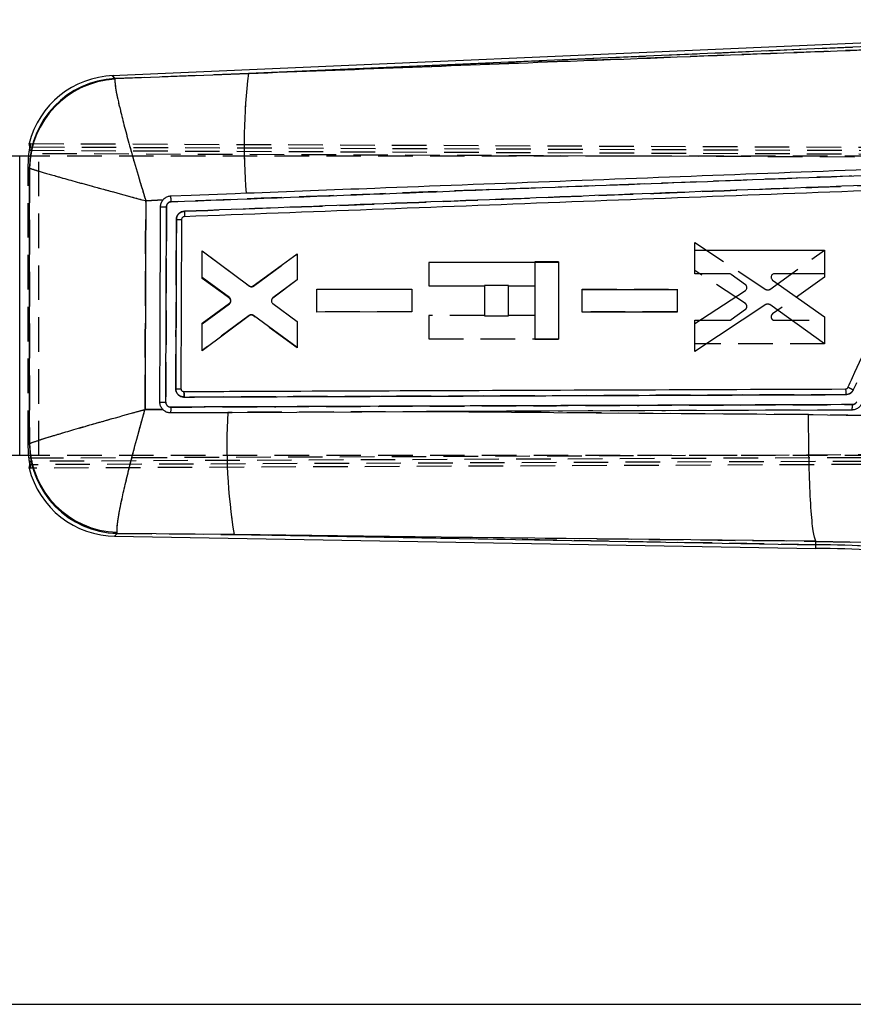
# Model space of a CAD drawing. Extents: x 95 to 730, y 28 to 566.
# Tile 10 of 19: x 438 to 499, y 456 to 528. Entities that reach past the tile are written whole.
import ezdxf

# ---------------------------------------------------------------- set-up
doc = ezdxf.new("R2010")
doc.units = 0
doc.header["$LTSCALE"] = 2
doc.linetypes.add('HIDDEN', pattern=[1.905, 1.27, -0.635])
doc.layers.get('0').update_dxf_attribs({"linetype": 'CONTINUOUS'})
doc.styles.add('SLDTEXTSTYLE0', font='TXT', dxfattribs={"width": 0.75})
doc.dimstyles.new('SLDDIMSTYLE0', dxfattribs={"dimtxt": 7, "dimasz": 6.604, "dimexe": 0, "dimexo": 0.0625, "dimgap": 1.75, "dimtad": 1, "dimdec": 0, "dimrnd": 1e-09, "dimzin": 12, "dimtxsty": 'SLDTEXTSTYLE0', "dimsah": 1, "dimcen": 0.09, "dimazin": 3, "dimtfac": 1, "dimtdec": 0, "dimtofl": 0, "dimtmove": 0, "dimatfit": 3, "dimtolj": 1, "dimtzin": 12})
doc.dimstyles.new('SLDDIMSTYLE1', dxfattribs={"dimtxt": 7, "dimasz": 6.604, "dimexe": 0, "dimexo": 0.0625, "dimgap": 1.75, "dimtad": 1, "dimdec": 0, "dimrnd": 1e-09, "dimzin": 12, "dimtxsty": 'SLDTEXTSTYLE0', "dimsah": 1, "dimcen": 0.09, "dimazin": 3, "dimtfac": 1, "dimtofl": 0, "dimtmove": 0, "dimatfit": 3, "dimtolj": 1, "dimtzin": 12})

# ---------------------------------------------------------------- blocks, each defined once
blk = doc.blocks.new('_D')
at = {"color": 179, "linetype": 'CONTINUOUS'}
for p, q in [((516.514, 526.885), (590.771, 526.885)), ((588.771, 455.641), (588.771, 526.885)), ((340.885, 455.641), (590.771, 455.641))]:
    blk.add_line(p, q, dxfattribs=at)
for points in [[(588.771, 526.885), (587.755, 520.281), (589.787, 520.281)], [(588.771, 455.641), (589.787, 462.245), (587.755, 462.245)]]:
    blk.add_solid(points, dxfattribs=at)
at = {"color": 179, "linetype": 'CONTINUOUS', "insert": (579.747, 482.736, 0.1), "char_height": 7, "attachment_point": 1, "rotation": 90, "style": 'SLDTEXTSTYLE0'}
blk.add_mtext('71', dxfattribs=at)
blk = doc.blocks.new('_D_1')
at = {"color": 179, "linetype": 'CONTINUOUS'}
for p, q in [((189.219, 509.081), (189.219, 559.172)), ((556.449, 506.178), (556.449, 559.172)), ((556.449, 557.172), (189.219, 557.172))]:
    blk.add_line(p, q, dxfattribs=at)
for points in [[(189.219, 557.172), (195.823, 556.156), (195.823, 558.188)], [(556.449, 557.172), (549.845, 558.188), (549.845, 556.156)]]:
    blk.add_solid(points, dxfattribs=at)
at = {"color": 179, "linetype": 'CONTINUOUS', "insert": (353.043, 566.195, 0.1), "char_height": 7, "attachment_point": 1, "style": 'SLDTEXTSTYLE0'}
blk.add_mtext('367', dxfattribs=at)

msp = doc.modelspace()

# ---------------------------------------------------------------- linework, layer by layer
at = {"color": 7, "linetype": 'CONTINUOUS'}
for p, q in [((512.9784, 526.8512), (444.8582, 523.877)), ((512.9902, 526.5811), (454.8695, 524.0435)), ((445.0524, 523.6721), (454.8695, 524.0435)), ((445.0524, 523.6721), (445.042, 523.614)), ((438.7972, 518.6406), (438.7471, 518.8923)), ((438.0502, 517.9649), (429.3631, 517.9649)), ((438.0502, 495.9649), (438.0502, 517.9649)), ((438.7676, 517.9649), (438.0502, 517.9649)), ((438.7746, 517.0851), (438.7616, 517.1007)), ((448.5861, 514.7425), (447.3186, 514.6892)), ((448.7868, 499.8914), (448.8369, 514.2469)), ((449.9504, 513.3073), (449.905, 500.8744)), ((451.4638, 509.0449), (451.4642, 511.0049)), ((451.4642, 511.0049), (454.9087, 508.4367)), ((487.681, 509.3234), (487.6813, 511.0601)), ((487.6813, 511.0601), (497.2211, 511.0618)), ((497.2211, 511.0618), (497.2208, 509.3252)), ((455.2103, 508.4353), (458.4382, 510.7949)), ((458.4382, 510.7949), (458.4378, 508.8702)), ((477.6666, 510.1499), (468.1267, 510.1499)), ((468.1267, 510.1499), (468.1267, 508.436)), ((477.6666, 510.1499), (477.6666, 504.5075)), ((453.4664, 507.5709), (451.4638, 509.0449)), ((458.4378, 508.8702), (456.659, 507.5403)), ((490.2133, 509.3239), (487.681, 509.3234)), ((491.4055, 508.5148), (490.3623, 509.2753)), ((493.3939, 508.8624), (497.2202, 506.1649)), ((497.2208, 509.3252), (493.5409, 509.3245)), ((459.8916, 506.512), (459.8919, 508.1784)), ((459.8919, 508.1784), (466.866, 508.1797)), ((466.866, 508.1797), (466.8657, 506.5133)), ((468.1267, 508.436), (472.2158, 508.436)), ((472.2158, 508.436), (472.2158, 506.2375)), ((473.9837, 506.2375), (473.9837, 508.436)), ((473.9837, 508.436), (475.9129, 508.436)), ((475.9129, 508.436), (475.9129, 504.5075)), ((479.4065, 506.5081), (479.4068, 508.1745)), ((479.4068, 508.1745), (486.381, 508.1757)), ((486.381, 508.1757), (486.3807, 506.5094)), ((487.6803, 505.6719), (491.3943, 508.0953)), ((451.4632, 505.6962), (453.4656, 507.1598)), ((456.6577, 507.1326), (458.4372, 505.8026)), ((466.8657, 506.5133), (459.8916, 506.512)), ((486.3807, 506.5094), (479.4065, 506.5081)), ((492.904, 507.0583), (487.6799, 503.6083)), ((497.2198, 504.1708), (493.1912, 507.053)), ((454.944, 506.2612), (451.4629, 503.6652)), ((458.4369, 503.9133), (455.2459, 506.2621)), ((458.4372, 505.8026), (458.4369, 503.9133)), ((472.2158, 506.2375), (473.9837, 506.2375)), ((497.2202, 506.1649), (497.2198, 504.1708)), ((451.4629, 503.6652), (451.4632, 505.6962)), ((487.6799, 503.6083), (487.6803, 505.6719)), ((475.9129, 504.5075), (477.6666, 504.5075)), ((450.0905, 500.6707), (450.11, 500.6698)), ((447.2647, 499.349), (448.5876, 499.3387)), ((453.3558, 499.1349), (453.6598, 499.1361)), ((453.6598, 499.1361), (467.9562, 499.1924)), ((467.9562, 499.1924), (496.0498, 498.9741)), ((496.0498, 498.9741), (500.1987, 498.9002)), ((438.7634, 496.824), (438.7795, 496.8448)), ((438.0502, 495.9649), (429.3631, 495.9649)), ((438.7666, 495.9649), (438.0502, 495.9649)), ((438.7441, 495.0375), (438.795, 495.2892)), ((445.0308, 490.0359), (496.582, 489.1361)), ((445.2261, 490.2474), (445.2092, 490.3232)), ((453.8184, 490.1529), (445.2261, 490.2474)), ((453.8184, 490.1529), (496.5844, 489.4064)), ((496.582, 489.1371), (496.5844, 489.4064)), ((496.5844, 489.4064), (496.5866, 489.6604)), ((496.5866, 489.6604), (496.5862, 489.6614)), ((500.3301, 489.5852), (496.5866, 489.6604))]:
    msp.add_line(p, q, dxfattribs=at)
at = {"color": 7, "linetype": 'HIDDEN'}
for p, q in [((454.8695, 524.0435), (512.9902, 526.5811)), ((454.8695, 524.0435), (445.0524, 523.6721)), ((445.0524, 523.6721), (445.042, 523.614)), ((438.7471, 518.8923), (525.7255, 518.5128)), ((438.6646, 517.1849), (438.7344, 518.1421)), ((526.0794, 517.7886), (438.7344, 518.1421)), ((438.776, 518.3922), (525.6126, 518.0133)), ((438.7972, 518.6406), (526.1921, 518.2869)), ((438.0502, 495.9649), (438.0502, 517.9649)), ((439.4644, 517.9649), (438.7676, 517.9649)), ((439.4644, 495.9649), (439.4644, 517.9649)), ((512.6685, 517.9649), (439.4644, 517.9649)), ((438.6646, 496.736), (438.6646, 517.1849)), ((438.7173, 517.1392), (438.6646, 517.1849)), ((438.7616, 517.1007), (438.7746, 517.0851)), ((447.3186, 514.6892), (448.5861, 514.7425)), ((487.6799, 511.6215), (492.904, 508.1715)), ((487.6803, 509.558), (487.6799, 511.6215)), ((451.4629, 511.0146), (454.944, 508.4187)), ((451.4632, 508.9837), (451.4629, 511.0146)), ((493.1912, 508.1769), (497.2198, 511.0591)), ((497.2198, 511.0591), (497.2202, 509.065)), ((455.2459, 508.4178), (458.4369, 510.7665)), ((458.4369, 510.7665), (458.4372, 508.8773)), ((477.6666, 510.1923), (475.9129, 510.1923)), ((475.9129, 510.1923), (475.9129, 508.4386)), ((477.6666, 510.1923), (477.6666, 510.1555)), ((491.3943, 507.1346), (487.6803, 509.558)), ((453.4656, 507.5201), (451.4632, 508.9837)), ((458.4372, 508.8773), (456.6577, 507.5472)), ((497.2202, 509.065), (493.3939, 506.3674)), ((459.8916, 508.1879), (466.8657, 508.1865)), ((459.8919, 506.5215), (459.8916, 508.1879)), ((466.8657, 508.1865), (466.866, 506.5202)), ((473.9837, 508.4624), (472.2158, 508.4624)), ((472.2158, 508.4624), (472.2158, 508.4367)), ((473.9837, 508.4368), (473.9837, 508.4624)), ((479.4065, 508.1918), (486.3807, 508.1905)), ((479.4068, 506.5254), (479.4065, 508.1918)), ((486.3807, 508.1905), (486.381, 506.5241)), ((451.4638, 505.635), (453.4664, 507.1089)), ((456.659, 507.1395), (458.4378, 505.8097)), ((466.866, 506.5202), (459.8919, 506.5215)), ((486.381, 506.5241), (479.4068, 506.5254)), ((490.3623, 505.9545), (491.4055, 506.7151)), ((454.9087, 506.2432), (451.4642, 503.6749)), ((458.4382, 503.885), (455.2103, 506.2446)), ((458.4378, 505.8097), (458.4382, 503.885)), ((472.2158, 506.2639), (468.1267, 506.2639)), ((468.1267, 506.2639), (468.1267, 504.55)), ((475.9129, 506.2639), (473.9837, 506.2639)), ((487.681, 505.9065), (490.2133, 505.906)), ((487.6813, 504.1698), (487.681, 505.9065)), ((493.5409, 505.9054), (497.2208, 505.9046)), ((497.2208, 505.9046), (497.2211, 504.168)), ((451.4642, 503.6749), (451.4638, 505.635)), ((468.1267, 504.55), (477.6666, 504.55)), ((497.2211, 504.168), (487.6813, 504.1698)), ((450.0905, 500.6707), (450.11, 500.6698)), ((498.7541, 500.8568), (498.7586, 500.8425)), ((498.78, 500.5996), (498.7825, 500.4412)), ((448.5876, 499.3387), (447.2647, 499.349)), ((453.6598, 499.1361), (453.3558, 499.1349)), ((500.1987, 498.9002), (496.0498, 498.9741)), ((438.6646, 496.736), (438.7173, 496.7829)), ((438.7331, 495.7877), (438.6646, 496.736)), ((438.7795, 496.8448), (438.7634, 496.824)), ((438.7331, 495.7877), (541.9588, 496.2056)), ((439.4644, 495.9649), (438.7666, 495.9649)), ((541.8571, 495.9875), (438.7743, 495.5377)), ((542.2751, 495.7081), (438.795, 495.2892)), ((512.6685, 495.9649), (439.4644, 495.9649)), ((542.174, 495.4888), (438.7441, 495.0375)), ((445.2261, 490.2474), (445.2092, 490.3232)), ((445.2261, 490.2474), (453.8184, 490.1529)), ((496.5844, 489.4064), (453.8184, 490.1529)), ((496.5866, 489.6604), (500.3301, 489.5852))]:
    msp.add_line(p, q, dxfattribs=at)
at = {"color": 8, "linetype": 'CONTINUOUS'}
for p, q in [((438.7616, 517.1007), (438.7173, 517.1392)), ((438.7173, 496.7829), (438.7634, 496.824))]:
    msp.add_line(p, q, dxfattribs=at)
at = {"color": 8, "linetype": 'CONTINUOUS', "flags": 128}
for points in [[(444.8582, 523.877), (444.8798, 523.8542), (445.0524, 523.6721)], [(445.2261, 490.2474), (445.0525, 490.0594), (445.0308, 490.0359)]]:
    msp.add_lwpolyline(points, dxfattribs=at)
at = {"color": 7, "linetype": 'HIDDEN', "flags": 128}
for points in [[(445.0524, 523.6721), (444.8798, 523.8542), (444.8582, 523.877)], [(498.7825, 500.4412), (474.4603, 500.3535), (474.4323, 500.3534), (450.1383, 500.2622)], [(496.0498, 498.9741), (477.8226, 499.1166), (467.9562, 499.1924)], [(445.0308, 490.0359), (445.0525, 490.0594), (445.2261, 490.2474)], [(453.8184, 490.1529), (469.0434, 489.9779), (496.5862, 489.6614)]]:
    msp.add_lwpolyline(points, dxfattribs=at)
at = {"color": 7, "linetype": 'CONTINUOUS', "flags": 128}
for points in [[(454.6956, 515.2327), (453.9029, 515.2024), (450.6634, 515.0786), (449.15, 515.0207)], [(499.2355, 499.3107), (474.1825, 499.2164), (467.9562, 499.1924)], [(449.1308, 499.118), (449.8927, 499.121), (453.3558, 499.1349)], [(496.5862, 489.6614), (469.0434, 489.9779), (453.8184, 490.1529)]]:
    msp.add_lwpolyline(points, dxfattribs=at)
at = {"color": 7, "linetype": 'CONTINUOUS'}
for centre, radius, start, end in [((445.146, 517.2858), 6.5975, 91.904438, 165.887475), ((498.2836, 518.7793), 43.732, 173.086328, 184.651719), ((445.3852, 517.0568), 6.6237, 92.879848, 179.620089), ((445.4132, 516.985), 6.6393, 93.204747, 179.136332), ((448.9923, 562.2454), 47.9987, 269.300906, 269.8145), ((449.773, 543.9512), 30.6444, 269.619849, 270.331805), ((490.6354, 482.2537), 20.4791, 64.870481, 66.083997), ((448.8405, 539.7898), 39.8985, 269.301789, 269.922795), ((497.786, 499.6044), 1.4789, 348.546616, 3.971811), ((493.8267, 496.7161), 40.543, 176.579794, 189.316171), ((445.3874, 496.8697), 6.6242, 180.395607, 268.604339), ((445.4213, 496.9627), 6.6428, 181.016907, 268.170055), ((445.146, 496.6324), 6.5975, 194.016617, 269.801037), ((496.5793, 419.7249), 69.4111, 76, 89.99858), ((496.5793, 419.7249), 69.6815, 76, 89.995785)]:
    msp.add_arc(centre, radius, start, end, dxfattribs=at)
at = {"color": 7, "linetype": 'HIDDEN'}
for centre, radius, start, end in [((498.2836, 518.7793), 43.732, 173.086328, 184.651719), ((445.3852, 517.0568), 6.6237, 92.879848, 179.620089), ((445.4132, 516.985), 6.6393, 93.204747, 179.136332), ((448.8859, 560.0006), 45.7529, 269.39983, 269.938626), ((450.0195, 548.638), 35.3308, 269.270413, 269.887924), ((490.8116, 482.7667), 19.9388, 64.702629, 65.948987), ((448.6564, 513.3795), 13.4887, 268.716502, 270.553515), ((497.7849, 499.6046), 1.4801, 348.546388, 3.959161), ((493.8267, 496.7161), 40.543, 176.579794, 189.316171), ((445.3874, 496.8697), 6.6242, 180.395607, 268.604339), ((445.4213, 496.9627), 6.6428, 181.016907, 268.170055), ((496.5793, 419.7249), 69.6815, 76, 89.995785)]:
    msp.add_arc(centre, radius, start, end, dxfattribs=at)
at = {"color": 7, "linetype": 'CONTINUOUS'}
for points, knots in [([(454.8695, 524.0435), (462.434, 524.3331), (480.4464, 525.0227), (498.4595, 525.7133), (508.9078, 526.1139)], [0, 0, 0, 0, 0.4199586, 1, 1, 1, 1]), ([(445.042, 523.614), (445.0514, 523.402), (445.07, 522.9841), (445.3785, 521.592), (445.7487, 520.1291), (446.1551, 518.6265), (446.676, 516.8057), (447.0958, 515.4112), (447.3167, 514.6955), (447.3186, 514.6892)], [0, 0, 0, 0, 0.2123085, 0.41845, 0.5447964, 0.6711659, 0.8306908, 0.9985146, 1, 1, 1, 1]), ([(438.7344, 518.1421), (438.7428, 518.1988), (438.7596, 518.312), (438.7821, 518.4627), (438.7972, 518.5756), (438.8008, 518.6289), (438.798, 518.6379), (438.7972, 518.6406)], [0, 0, 0, 0, 0.2277148, 0.4554657, 0.6819318, 0.9046863, 1, 1, 1, 1]), ([(438.7795, 496.8448), (438.7786, 500.1921), (438.7768, 506.9388), (438.7754, 513.6856), (438.7746, 517.0851)], [0, 0, 0, 0, 0.4961314, 1, 1, 1, 1]), ([(438.7746, 517.0851), (438.9341, 517.0294), (439.2485, 516.9197), (440.5357, 516.5472), (441.9332, 516.1546), (443.3943, 515.7506), (445.1923, 515.2603), (446.5899, 514.8841), (447.3123, 514.6909), (447.3186, 514.6892)], [0, 0, 0, 0, 0.2123075, 0.4184486, 0.5447952, 0.6711642, 0.8306891, 0.9985145, 1, 1, 1, 1]), ([(449.1904, 514.6138), (459.5755, 515.0089), (478.783, 515.7397), (497.9914, 516.4659), (506.8142, 516.7994)], [0, 0, 0, 0, 0.54067901, 1, 1, 1, 1]), ([(506.7746, 517.2142), (506.5221, 517.2047), (505.1897, 517.1542), (499.5377, 516.9399), (485.5858, 516.4103), (469.5585, 515.8002), (457.851, 515.3532), (454.6956, 515.2327)], [0, 0, 0, 0, 0.0145448, 0.0767508, 0.3255746, 0.8182257, 1, 1, 1, 1]), ([(505.396, 516.0093), (496.1809, 515.6608), (477.7668, 514.9645), (459.3536, 514.264), (450.155, 513.9141)], [0, 0, 0, 0, 0.5004387, 1, 1, 1, 1]), ([(505.3862, 515.6127), (496.1793, 515.2633), (477.7655, 514.5646), (459.3526, 513.8614), (450.1462, 513.5098)], [0, 0, 0, 0, 0.4999999, 1, 1, 1, 1]), ([(498.9376, 500.9745), (499.0513, 501.2201), (499.6197, 502.4482), (501.8335, 507.2314), (503.9338, 511.7689), (505.5792, 515.3239)], [0, 0, 0, 0, 0.0513527, 0.2567632, 1, 1, 1, 1]), ([(447.3186, 514.6892), (447.3101, 512.0962), (447.2935, 506.9828), (447.2742, 501.8694), (447.2647, 499.349)], [0, 0, 0, 0, 0.5070976, 1, 1, 1, 1]), ([(448.4066, 514.2502), (448.4156, 514.3373), (448.4334, 514.5114), (448.5261, 514.6697), (448.5837, 514.7395), (448.5861, 514.7425)], [0, 0, 0, 0, 0.4890721, 0.9781394, 1, 1, 1, 1]), ([(449.15, 515.0207), (449.0677, 515.0095), (448.899, 514.9866), (448.7076, 514.8731), (448.6173, 514.7761), (448.5861, 514.7425)], [0, 0, 0, 0, 0.3841292, 0.7872007, 1, 1, 1, 1]), ([(448.8369, 514.2469), (448.8381, 514.2685), (448.8418, 514.3314), (448.8794, 514.4315), (448.959, 514.5285), (449.0668, 514.5965), (449.1492, 514.608), (449.1904, 514.6138)], [0, 0, 0, 0, 0.1154186, 0.3365847, 0.5577663, 0.778977, 1, 1, 1, 1]), ([(449.1909, 514.6138), (449.1883, 514.6672), (449.1833, 514.7739), (449.1721, 514.9086), (449.1601, 515.0014), (449.1532, 515.0143), (449.1498, 515.0207)], [0, 0, 0, 0, 0.2525375, 0.5050741, 0.7576109, 1, 1, 1, 1]), ([(448.3543, 499.8943), (448.3554, 500.165), (448.3607, 501.5183), (448.3792, 506.3036), (448.3948, 510.8182), (448.4066, 514.2502)], [0, 0, 0, 0, 0.0565616, 0.2828077, 1, 1, 1, 1]), ([(450.155, 513.9141), (450.1202, 513.9109), (450.0174, 513.9014), (449.8548, 513.8342), (449.6988, 513.6976), (449.5915, 513.515), (449.5769, 513.3769), (449.5696, 513.3075)], [0, 0, 0, 0, 0.11306896, 0.33421051, 0.55523169, 0.77620663, 1, 1, 1, 1]), ([(450.155, 513.9141), (450.1567, 513.8611), (450.16, 513.7553), (450.1595, 513.6218), (450.1549, 513.5284), (450.1489, 513.516), (450.1459, 513.5098)], [0, 0, 0, 0, 0.25, 0.4999997, 0.7500005, 1, 1, 1, 1]), ([(449.5696, 513.3075), (449.5687, 513.0368), (449.564, 511.6835), (449.5494, 507.5387), (449.536, 503.6645), (449.5262, 500.873)], [0, 0, 0, 0, 0.0653014, 0.326507, 1, 1, 1, 1]), ([(450.1462, 513.5098), (450.1234, 513.5066), (450.0778, 513.5003), (450.0183, 513.4627), (449.9742, 513.4091), (449.9533, 513.3538), (449.9512, 513.3191), (449.9504, 513.3073)], [0, 0, 0, 0, 0.2211513, 0.4422575, 0.6636535, 0.885564, 1, 1, 1, 1]), ([(490.3623, 509.2753), (490.3376, 509.2902), (490.2916, 509.318), (490.2381, 509.322), (490.2133, 509.3239)], [0, 0, 0, 0, 0.5361642, 1, 1, 1, 1]), ([(493.2937, 509.1297), (493.2897, 509.1014), (493.2816, 509.0448), (493.3062, 508.9611), (493.3471, 508.8996), (493.3816, 508.8722), (493.3939, 508.8624)], [0, 0, 0, 0, 0.2812543, 0.5624761, 0.8443615, 1, 1, 1, 1]), ([(493.5409, 509.3245), (493.5122, 509.3216), (493.4547, 509.3159), (493.3787, 509.2715), (493.3205, 509.2082), (493.3024, 509.1553), (493.2937, 509.1297)], [0, 0, 0, 0, 0.2543755, 0.5087654, 0.7623632, 1, 1, 1, 1]), ([(454.9087, 508.4367), (454.9334, 508.4219), (454.9828, 508.3922), (455.07, 508.3823), (455.149, 508.3973), (455.1918, 508.4238), (455.2103, 508.4353)], [0, 0, 0, 0, 0.26621, 0.5324463, 0.7988666, 1, 1, 1, 1]), ([(491.3943, 508.0953), (491.4171, 508.1132), (491.464, 508.1501), (491.4867, 508.2055), (491.4984, 508.2339)], [0, 0, 0, 0, 0.4859129, 1, 1, 1, 1]), ([(491.4984, 508.2339), (491.5041, 508.2622), (491.5155, 508.3188), (491.4956, 508.4044), (491.4565, 508.4716), (491.42, 508.5025), (491.4055, 508.5148)], [0, 0, 0, 0, 0.2727046, 0.5453879, 0.8185983, 1, 1, 1, 1]), ([(453.4656, 507.1598), (453.4871, 507.1792), (453.5301, 507.2181), (453.5571, 507.2792), (453.5643, 507.3141), (453.5658, 507.3209)], [0, 0, 0, 0, 0.4462416, 0.8924904, 1, 1, 1, 1]), ([(453.5658, 507.3209), (453.5678, 507.35), (453.572, 507.4082), (453.5411, 507.4917), (453.5003, 507.5439), (453.4721, 507.5664), (453.4664, 507.5709)], [0, 0, 0, 0, 0.3075026, 0.6149945, 0.9229779, 1, 1, 1, 1]), ([(456.559, 507.3651), (456.5583, 507.3431), (456.5567, 507.292), (456.5834, 507.2146), (456.6235, 507.1609), (456.6518, 507.1375), (456.6577, 507.1326)], [0, 0, 0, 0, 0.2492545, 0.5806976, 0.9122713, 1, 1, 1, 1]), ([(456.659, 507.5403), (456.6377, 507.5205), (456.5951, 507.4808), (456.567, 507.4154), (456.5607, 507.376), (456.559, 507.3651)], [0, 0, 0, 0, 0.4199047, 0.8398161, 1, 1, 1, 1]), ([(493.1912, 507.053), (493.1662, 507.0673), (493.1161, 507.096), (493.0287, 507.1041), (492.956, 507.0886), (492.9176, 507.0663), (492.904, 507.0583)], [0, 0, 0, 0, 0.2817881, 0.5635097, 0.8452628, 1, 1, 1, 1]), ([(455.2459, 506.2621), (455.2211, 506.2768), (455.1717, 506.3061), (455.0846, 506.3155), (455.0055, 506.3), (454.9627, 506.2729), (454.944, 506.2612)], [0, 0, 0, 0, 0.2653218, 0.5306479, 0.7961407, 1, 1, 1, 1]), ([(449.5262, 500.873), (449.5427, 500.873), (449.6086, 500.873), (449.7153, 500.8731), (449.8215, 500.8734), (449.8915, 500.8739), (449.9005, 500.8742), (449.905, 500.8744)], [0, 0, 0, 0, 0.0815228, 0.3269464, 0.5512931, 0.7756494, 1, 1, 1, 1]), ([(449.5262, 500.873), (449.5283, 500.8362), (449.5342, 500.7308), (449.5973, 500.5643), (449.7252, 500.4078), (449.8957, 500.3007), (450.0398, 500.2642), (450.1233, 500.2625), (450.1383, 500.2622)], [0, 0, 0, 0, 0.1152022, 0.329684, 0.5441748, 0.7380579, 0.9527118, 1, 1, 1, 1]), ([(449.905, 500.8744), (449.9074, 500.8513), (449.9121, 500.8049), (449.9478, 500.7434), (450.0002, 500.6971), (450.0515, 500.6758), (450.0824, 500.6718), (450.0905, 500.6707)], [0, 0, 0, 0, 0.2297717, 0.4595516, 0.6889845, 0.9178391, 1, 1, 1, 1]), ([(450.11, 500.6698), (450.2825, 500.6705), (451.5353, 500.6755), (457.109, 500.6978), (473.151, 500.7611), (488.113, 500.817), (498.7541, 500.8568)], [0, 0, 0, 0, 0.0106438, 0.0772634, 0.3437423, 1, 1, 1, 1]), ([(450.1383, 500.2622), (450.1378, 500.3155), (450.1366, 500.4223), (450.1299, 500.5571), (450.1206, 500.6509), (450.1135, 500.6635), (450.11, 500.6698)], [0, 0, 0, 0, 0.2510064, 0.5020109, 0.7530177, 1, 1, 1, 1]), ([(498.7541, 500.8568), (498.7762, 500.859), (498.8219, 500.8636), (498.8827, 500.8988), (498.9199, 500.9399), (498.934, 500.9674), (498.9376, 500.9745)], [0, 0, 0, 0, 0.288124, 0.5967987, 0.8955669, 1, 1, 1, 1]), ([(498.7541, 500.8568), (498.7575, 500.85), (498.7646, 500.8358), (498.774, 500.7415), (498.7808, 500.6037), (498.782, 500.4954), (498.7825, 500.4412)], [0, 0, 0, 0, 0.2373819, 0.4915889, 0.7457937, 1, 1, 1, 1]), ([(498.7825, 500.4412), (498.8065, 500.4422), (498.8987, 500.446), (499.0546, 500.495), (499.2269, 500.6157), (499.297, 500.7348), (499.3322, 500.7945)], [0, 0, 0, 0, 0.1050434, 0.4029178, 0.7006341, 1, 1, 1, 1]), ([(450.1383, 500.2622), (458.2456, 500.2929), (474.4603, 500.3544), (490.6751, 500.4123), (498.7825, 500.4412)], [0, 0, 0, 0, 0.5000001, 1, 1, 1, 1]), ([(438.7795, 496.8448), (438.9322, 496.906), (439.2369, 497.0283), (440.4823, 497.4135), (441.8558, 497.8206), (443.3074, 498.2407), (445.112, 498.7525), (446.5264, 499.1456), (447.2584, 499.3473), (447.2647, 499.349)], [0, 0, 0, 0, 0.20644606, 0.41210657, 0.53849642, 0.66491088, 0.82737578, 0.99850994, 1, 1, 1, 1]), ([(445.2092, 490.3232), (445.2099, 490.5386), (445.2114, 490.9684), (445.4735, 492.3512), (445.8025, 493.8176), (446.1726, 495.3349), (446.6563, 497.1862), (447.0535, 498.6113), (447.2629, 499.3427), (447.2647, 499.349)], [0, 0, 0, 0, 0.2064463, 0.412107, 0.5384971, 0.6649113, 0.827376, 0.9985095, 1, 1, 1, 1]), ([(448.5876, 499.3387), (448.5436, 499.389), (448.4422, 499.5049), (448.366, 499.7033), (448.3575, 499.8422), (448.3543, 499.8943)], [0, 0, 0, 0, 0.3243204, 0.7465338, 1, 1, 1, 1]), ([(448.5876, 499.3387), (448.6408, 499.2944), (448.7609, 499.1944), (448.956, 499.1268), (449.0867, 499.1202), (449.1308, 499.118)], [0, 0, 0, 0, 0.3450054, 0.7787447, 1, 1, 1, 1]), ([(449.157, 499.5225), (449.1299, 499.5242), (449.0614, 499.5285), (448.9576, 499.5724), (448.8632, 499.656), (448.7992, 499.7669), (448.7909, 499.8502), (448.7868, 499.8914)], [0, 0, 0, 0, 0.1406284, 0.3553099, 0.5699779, 0.7871391, 1, 1, 1, 1]), ([(449.157, 499.5225), (449.157, 499.4945), (449.1569, 499.4197), (449.154, 499.3056), (449.148, 499.2015), (449.14, 499.1318), (449.1339, 499.1226), (449.1308, 499.118)], [0, 0, 0, 0, 0.1327917, 0.3553206, 0.5712071, 0.7870923, 1, 1, 1, 1]), ([(499.2614, 499.7068), (490.7927, 499.6766), (475.182, 499.6209), (458.4806, 499.5582), (450.2479, 499.5267), (449.157, 499.5225)], [0, 0, 0, 0, 0.5070622, 0.9346841, 1, 1, 1, 1]), ([(499.9348, 499.7592), (499.8904, 499.6838), (499.8017, 499.5331), (499.5837, 499.3798), (499.3849, 499.3168), (499.267, 499.312), (499.2355, 499.3107)], [0, 0, 0, 0, 0.2972002, 0.5943795, 0.8918039, 1, 1, 1, 1]), ([(499.5939, 499.9202), (499.5871, 499.9069), (499.5616, 499.8569), (499.495, 499.7834), (499.3855, 499.7194), (499.3028, 499.711), (499.2614, 499.7068)], [0, 0, 0, 0, 0.107223, 0.40476261, 0.70232002, 1, 1, 1, 1]), ([(496.5862, 489.6614), (496.518, 489.8525), (496.3814, 490.2347), (496.2112, 492.0447), (496.092, 494.5361), (496.049, 496.9485), (496.0474, 498.4478), (496.0496, 498.9237), (496.0498, 498.9741)], [0, 0, 0, 0, 0.2239331, 0.4478661, 0.6718035, 0.8957488, 0.9889507, 1, 1, 1, 1]), ([(438.795, 495.2892), (438.7964, 495.2984), (438.799, 495.3167), (438.7882, 495.4099), (438.7696, 495.5406), (438.7496, 495.6746), (438.7373, 495.759), (438.7331, 495.7877)], [0, 0, 0, 0, 0.219331, 0.4386158, 0.6593968, 0.8839741, 1, 1, 1, 1])]:
    msp.add_open_spline(points, degree=3, knots=knots, dxfattribs=at)
at = {"color": 7, "linetype": 'HIDDEN'}
for points, knots in [([(508.9078, 526.1139), (498.4595, 525.7133), (480.4464, 525.0227), (462.434, 524.3331), (454.8695, 524.0435)], [0, 0, 0, 0, 0.5800414, 1, 1, 1, 1]), ([(445.042, 523.614), (445.0514, 523.402), (445.07, 522.9841), (445.3785, 521.592), (445.7487, 520.1291), (446.1551, 518.6265), (446.676, 516.8057), (447.0958, 515.4112), (447.3167, 514.6955), (447.3186, 514.6892)], [0, 0, 0, 0, 0.2123085, 0.41845, 0.5447964, 0.6711659, 0.8306908, 0.9985146, 1, 1, 1, 1]), ([(438.8561, 518.8918), (438.8561, 518.8918), (438.8562, 518.8918), (438.8563, 518.8918), (438.8569, 518.8917), (438.8589, 518.8903), (438.8611, 518.8767), (438.8551, 518.8215), (438.8359, 518.7105), (438.808, 518.5628), (438.7868, 518.45), (438.776, 518.3922)], [0, 0, 0, 0, 0.0004407, 0.0022039, 0.0092551, 0.037467, 0.1507674, 0.3576801, 0.565213, 0.7772965, 1, 1, 1, 1]), ([(438.7746, 517.0851), (438.7754, 513.6856), (438.7768, 506.9388), (438.7786, 500.1921), (438.7795, 496.8448)], [0, 0, 0, 0, 0.5038686, 1, 1, 1, 1]), ([(438.7746, 517.0851), (438.9341, 517.0294), (439.2485, 516.9197), (440.5357, 516.5472), (441.9332, 516.1546), (443.3943, 515.7506), (445.1923, 515.2603), (446.5899, 514.8841), (447.3123, 514.6909), (447.3186, 514.6892)], [0, 0, 0, 0, 0.2123075, 0.4184486, 0.5447952, 0.6711642, 0.8306891, 0.9985145, 1, 1, 1, 1]), ([(506.8142, 516.7994), (496.4286, 516.4067), (477.2203, 515.6804), (458.0129, 514.9495), (449.1905, 514.6138)], [0, 0, 0, 0, 0.5406799, 1, 1, 1, 1]), ([(450.155, 513.9141), (459.3536, 514.264), (477.7668, 514.9645), (496.1809, 515.6608), (505.396, 516.0093)], [0, 0, 0, 0, 0.4995613, 1, 1, 1, 1]), ([(505.973, 515.1467), (505.8593, 514.901), (504.7524, 512.5089), (502.5386, 507.7245), (500.4386, 503.1857), (499.3317, 500.7934)], [0, 0, 0, 0, 0.0513421, 0.4999803, 1, 1, 1, 1]), ([(447.2647, 499.349), (447.2742, 501.8694), (447.2935, 506.9828), (447.3101, 512.0962), (447.3186, 514.6892)], [0, 0, 0, 0, 0.4929024, 1, 1, 1, 1]), ([(449.1905, 514.6138), (449.169, 514.6118), (449.1063, 514.6059), (449.0078, 514.5647), (448.9138, 514.4816), (448.8499, 514.3716), (448.8412, 514.2889), (448.8369, 514.2477)], [0, 0, 0, 0, 0.115792, 0.337254, 0.5586597, 0.7800623, 1, 1, 1, 1]), ([(449.1905, 514.6138), (449.188, 514.6672), (449.1831, 514.7739), (449.1719, 514.9086), (449.16, 515.0014), (449.1529, 515.0143), (449.1494, 515.0207)], [0, 0, 0, 0, 0.2525371, 0.5050729, 0.7576096, 1, 1, 1, 1]), ([(448.8369, 514.2477), (448.8267, 509.4631), (448.8166, 504.6776), (448.7868, 499.8922), (448.7868, 499.8914)], [0, 0, 0, 0, 0.9998335, 1, 1, 1, 1]), ([(449.5697, 513.3101), (449.5771, 513.3787), (449.5919, 513.5158), (449.6988, 513.6976), (449.8548, 513.8342), (450.0174, 513.9014), (450.1202, 513.9109), (450.155, 513.9141)], [0, 0, 0, 0, 0.2216115, 0.4432076, 0.66485, 0.8866132, 1, 1, 1, 1]), ([(449.5262, 500.873), (449.5272, 501.1436), (449.5319, 502.4969), (449.5463, 506.6427), (449.5599, 510.5177), (449.5697, 513.3101)], [0, 0, 0, 0, 0.0652876, 0.3264378, 1, 1, 1, 1]), ([(454.944, 508.4187), (454.9687, 508.4039), (455.018, 508.3742), (455.105, 508.3643), (455.1842, 508.3793), (455.2272, 508.4061), (455.2459, 508.4178)], [0, 0, 0, 0, 0.2653073, 0.5306112, 0.7960457, 1, 1, 1, 1]), ([(492.904, 508.1715), (492.9295, 508.1581), (492.9804, 508.1314), (493.068, 508.1265), (493.1401, 508.1447), (493.1777, 508.1684), (493.1912, 508.1769)], [0, 0, 0, 0, 0.2812515, 0.5624498, 0.8439995, 1, 1, 1, 1]), ([(453.5658, 507.359), (453.5578, 507.3869), (453.542, 507.4427), (453.4992, 507.4938), (453.4711, 507.5158), (453.4656, 507.5201)], [0, 0, 0, 0, 0.445943, 0.8918763, 1, 1, 1, 1]), ([(453.4664, 507.1089), (453.488, 507.1288), (453.531, 507.1684), (453.5659, 507.2507), (453.5719, 507.3165), (453.5668, 507.3521), (453.5658, 507.359)], [0, 0, 0, 0, 0.308926, 0.617909, 0.9260442, 1, 1, 1, 1]), ([(456.6577, 507.5472), (456.6414, 507.5325), (456.6036, 507.4981), (456.5663, 507.4251), (456.5555, 507.3589), (456.5584, 507.3223), (456.559, 507.3148)], [0, 0, 0, 0, 0.2492945, 0.5814057, 0.9134119, 1, 1, 1, 1]), ([(491.4984, 506.996), (491.4875, 507.0229), (491.4651, 507.0783), (491.4183, 507.1155), (491.3943, 507.1346)], [0, 0, 0, 0, 0.4865294, 1, 1, 1, 1]), ([(491.4055, 506.7151), (491.427, 506.7345), (491.47, 506.7733), (491.5052, 506.8542), (491.5136, 506.9315), (491.5027, 506.9777), (491.4984, 506.996)], [0, 0, 0, 0, 0.27402235, 0.54806626, 0.82144339, 1, 1, 1, 1]), ([(455.2103, 506.2446), (455.1854, 506.2592), (455.1357, 506.2884), (455.0484, 506.2975), (454.9696, 506.2817), (454.927, 506.2548), (454.9087, 506.2432)], [0, 0, 0, 0, 0.26624, 0.5325264, 0.7989208, 1, 1, 1, 1]), ([(490.2133, 505.906), (490.242, 505.9085), (490.2955, 505.9131), (490.3411, 505.9414), (490.3623, 505.9545)], [0, 0, 0, 0, 0.5355897, 1, 1, 1, 1]), ([(493.3939, 506.3674), (493.3722, 506.3487), (493.3287, 506.3111), (493.2922, 506.2316), (493.2828, 506.1584), (493.2909, 506.1153), (493.2937, 506.1001)], [0, 0, 0, 0, 0.2826039, 0.5652253, 0.8471353, 1, 1, 1, 1]), ([(493.2937, 506.1001), (493.3032, 506.073), (493.3221, 506.0186), (493.3825, 505.9554), (493.4577, 505.9133), (493.5136, 505.908), (493.5409, 505.9054)], [0, 0, 0, 0, 0.2526569, 0.5052871, 0.7585505, 1, 1, 1, 1]), ([(450.1383, 500.2622), (450.13, 500.2623), (450.0532, 500.2631), (449.9081, 500.2943), (449.7239, 500.4059), (449.5898, 500.5754), (449.5323, 500.7437), (449.5277, 500.8426), (449.5262, 500.873)], [0, 0, 0, 0, 0.0263213, 0.2410419, 0.4557906, 0.6901831, 0.904719, 1, 1, 1, 1]), ([(450.11, 500.6698), (450.1135, 500.6635), (450.1206, 500.6509), (450.1299, 500.5571), (450.1366, 500.4223), (450.1378, 500.3155), (450.1383, 500.2622)], [0, 0, 0, 0, 0.2469823, 0.4979891, 0.7489936, 1, 1, 1, 1]), ([(499.3317, 500.7934), (499.2967, 500.7341), (499.2266, 500.6155), (499.0546, 500.495), (498.8987, 500.446), (498.8065, 500.4422), (498.7825, 500.4412)], [0, 0, 0, 0, 0.2982207, 0.5964236, 0.8947849, 1, 1, 1, 1]), ([(438.7795, 496.8448), (438.9212, 496.9021), (439.1931, 497.0122), (440.2925, 497.3554), (441.5354, 497.7265), (442.9963, 498.1517), (444.7117, 498.6397), (446.2334, 499.0644), (447.038, 499.2866), (447.2584, 499.3473), (447.2647, 499.349)], [0, 0, 0, 0, 0.1967578, 0.3777007, 0.5053074, 0.6329407, 0.8098473, 0.948061, 0.9985105, 1, 1, 1, 1]), ([(445.2092, 490.3232), (445.2087, 490.5247), (445.2079, 490.9114), (445.4323, 492.1423), (445.7237, 493.4786), (446.0909, 495.0131), (446.5475, 496.7779), (446.9706, 498.3166), (447.1998, 499.1225), (447.2629, 499.3427), (447.2647, 499.349)], [0, 0, 0, 0, 0.196758, 0.3777008, 0.5053079, 0.632941, 0.8098476, 0.9480613, 0.9985101, 1, 1, 1, 1]), ([(448.7868, 499.8914), (448.7909, 499.8502), (448.7992, 499.7669), (448.8632, 499.656), (448.9576, 499.5724), (449.0614, 499.5285), (449.1299, 499.5242), (449.157, 499.5225)], [0, 0, 0, 0, 0.2128609, 0.4300221, 0.6446901, 0.8593716, 1, 1, 1, 1]), ([(449.157, 499.5225), (457.3898, 499.5537), (468.8689, 499.5972), (485.5704, 499.6582), (494.0392, 499.6883), (499.2615, 499.7068)], [0, 0, 0, 0, 0.4929376, 0.6873208, 1, 1, 1, 1]), ([(499.2355, 499.3107), (494.0133, 499.2914), (478.8213, 499.2351), (463.6295, 499.1753), (453.6598, 499.1361)], [0, 0, 0, 0, 0.3437488, 1, 1, 1, 1]), ([(499.2615, 499.7068), (499.2763, 499.7074), (499.3323, 499.7097), (499.4268, 499.7396), (499.5304, 499.8125), (499.5726, 499.8841), (499.5937, 499.9198)], [0, 0, 0, 0, 0.1075899, 0.4054111, 0.7031735, 1, 1, 1, 1]), ([(438.7743, 495.5377), (438.7849, 495.4808), (438.806, 495.367), (438.8344, 495.2158), (438.8535, 495.1031), (438.8593, 495.0458), (438.8552, 495.0402), (438.8536, 495.038)], [0, 0, 0, 0, 0.2193183, 0.4386994, 0.656123, 0.8683698, 1, 1, 1, 1])]:
    msp.add_open_spline(points, degree=3, knots=knots, dxfattribs=at)

# ---------------------------------------------------------------- dimensions: what is measured, and where the dimension line sits
at = {"color": 179, "linetype": 'CONTINUOUS'}
dim = msp.add_linear_dim(base=(189.2195, 557.1717), p1=(556.4494, 504.1781), p2=(189.2195, 507.0812), dimstyle='SLDDIMSTYLE1', dxfattribs=at)
dim.commit()
dim.dimension.update_dxf_attribs({"geometry": '_D_1', "text_midpoint": (363.6453, 557.1717), "dimtype": 160})
dim = msp.add_linear_dim(base=(588.7706, 526.8847), p1=(338.8847, 455.6406), p2=(514.5142, 526.8847), angle=90, dimstyle='SLDDIMSTYLE0', dxfattribs=at)
dim.commit()
dim.dimension.update_dxf_attribs({"geometry": '_D', "text_midpoint": (588.7706, 490.7518), "dimtype": 160})

doc.saveas('drawing.dxf')
